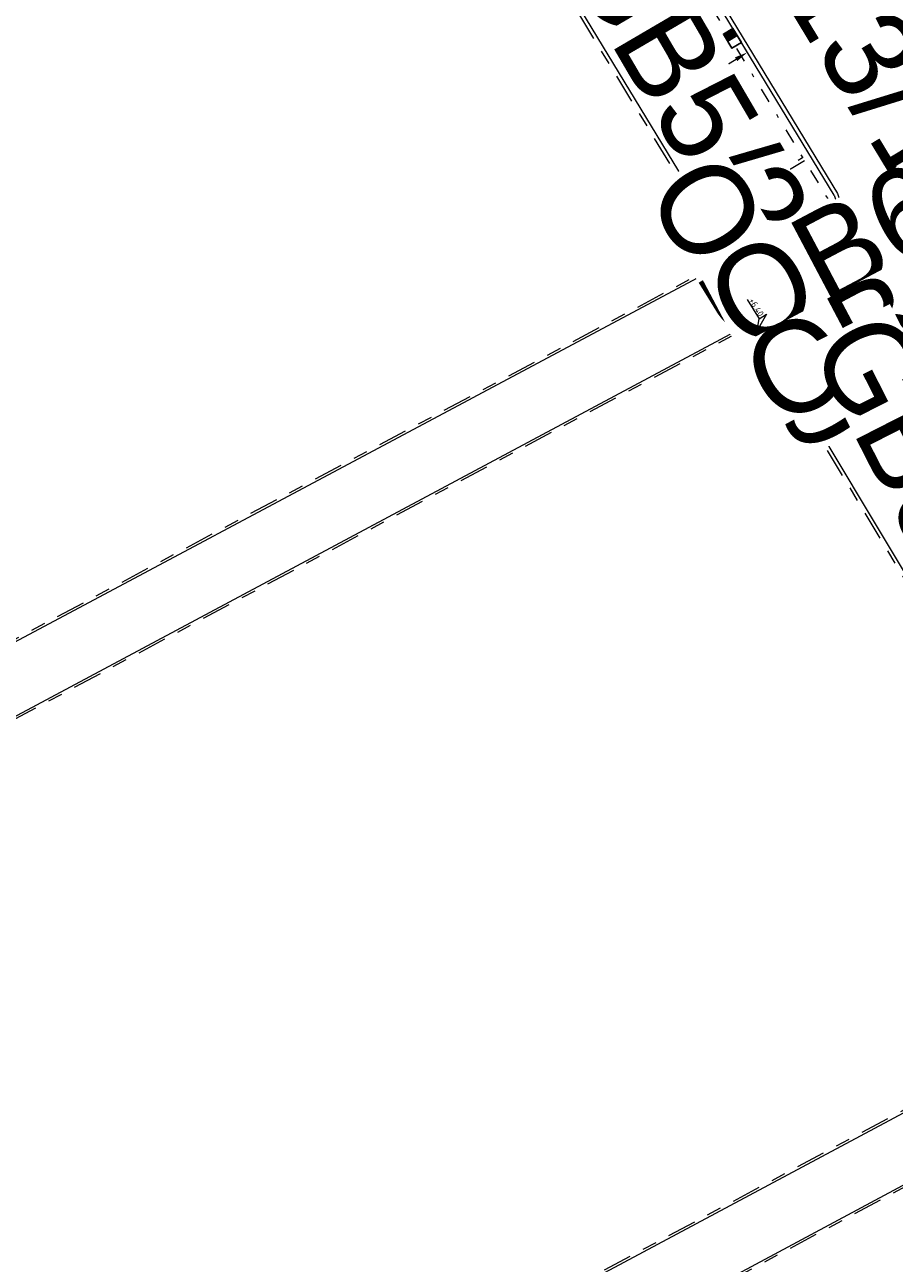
# Model space of a CAD drawing. Header units: metres. Extents: x 155090 to 155676, y 461362 to 461889.
# Tile 69 of 98: x 155232 to 155256, y 461647 to 461681. Entities that reach past the tile are written whole.
import ezdxf
from ezdxf.enums import TextEntityAlignment as Align

# ---------------------------------------------------------------- set-up
doc = ezdxf.new("R2018")
doc.units = ezdxf.units.M
for name, pattern in [('VH-GELEIDEBAND', [6, 2, -2, 0, -2]), ('VH-OPSLUITBAND-SO', [10, 4, -2, 2, -2]), ('ZZ-HIDDEN-SO', [4, 2, -2])]:
    doc.linetypes.add(name, pattern=pattern)
doc.layers.get('0').update_dxf_attribs({"lineweight": 18})
doc.layers.get('Defpoints').update_dxf_attribs({"lineweight": 18})
for name, color, linetype, lineweight in [('B-WE-VH-KANTOPSLUITING_OPSLUITBAND_60X200-G', 150, 'VH-OPSLUITBAND-SO', 18), ('B-WE-VH-MATERIAALGRENS-G', 7, 'ZZ-HIDDEN-SO', 18), ('N-WE-VH-KANTOPSLUITING-T18', 10, 'Continuous', 18), ('N-WE-VH-KANTOPSLUITING_GELEIDEBAND_50 200-G', 20, 'VH-GELEIDEBAND', 18), ('N-WE-VH-KANTOPSLUITING_OPSLUITBAND_100X200-G', 150, 'VH-OPSLUITBAND-SO', 18), ('N-WE-VH-KANTOPSLUITING_VOORKANT_BAND-G', 50, 'Continuous', 18), ('N-WE-VH-KANTVERHARDING_STREKLAAG-G', 60, 'Continuous', 18), ('X-XX-AL-HOOGTELABEL-S', 7, 'Continuous', 18), ('X-XX-AL-M', 7, 'Continuous', 18)]:
    doc.layers.add(name, color=color, linetype=linetype, lineweight=lineweight)
doc.layers.add('N-WE-RI-HWA_KOLK-S-200', color=150, linetype='Continuous', lineweight=25, true_color=0x007fff)
doc.styles.add('NLCS-ISO', font='NLCS-ISO.ttf')
doc.styles.add('NLCS-ISO-M200-T18', font='NLCS-ISO.ttf', dxfattribs={"height": 0.36})
doc.dimstyles.new('NLCS-M200-T18-PIJL_L2_H2', dxfattribs={"dimscale": 0.2, "dimtxt": 0.36, "dimasz": 1.8, "dimexe": 2, "dimexo": 2, "dimgap": 0.7, "dimtad": 1, "dimzin": 0, "dimdsep": 46, "dimtxsty": 'NLCS-ISO-M200-T18', "dimcen": 0, "dimdle": 2, "dimclrd": 256, "dimclre": 256, "dimclrt": 10, "dimazin": 0, "dimtfac": 1, "dimtofl": 0, "dimtmove": 0, "dimatfit": 3, "dimfxl": 2, "dimfxlon": 1, "dimtfill": 1, "dimtfillclr": 256, "dimtolj": 1, "dimtzin": 0, "dimlwd": -1, "dimlwe": -1, "dimarcsym": 0})

# ---------------------------------------------------------------- blocks, each defined once
blk = doc.blocks.new('*D34')
at = {"layer": 'Defpoints', "color": 0, "transparency": 16777216}
for p in [(155251.564, 461680.242), (155251.564, 461680.242), (155249.855, 461679.204)]:
    blk.add_point(p, dxfattribs=at)
at = {"layer": 'X-XX-AL-M', "transparency": 16777216}
for p, q in [((155251.564, 461680.242), (155251.356, 461680.584)), ((155250.162, 461679.391), (155251.256, 461680.055)), ((155249.855, 461679.204), (155249.647, 461679.546))]:
    blk.add_line(p, q, dxfattribs=at)
for points in [[(155251.225, 461680.107), (155251.288, 461680.004), (155251.564, 461680.242)], [(155250.131, 461679.442), (155250.194, 461679.339), (155249.855, 461679.204)]]:
    blk.add_solid(points, dxfattribs=at)
at = {"layer": 'X-XX-AL-M', "color": 10, "transparency": 16777216, "insert": (155250.543, 461679.996), "char_height": 0.36, "attachment_point": 5, "rotation": 31.2797, "style": 'NLCS-ISO-M200-T18', "bg_fill": 3, "box_fill_scale": 1.1, "bg_fill_color": 256, "bg_fill_true_color": 13158600, "bg_fill_transparency": 0}
blk.add_mtext('\\A1;2.00', dxfattribs=at)
blk = doc.blocks.new('*U50')
at = {"lineweight": 30, "flags": 106}
blk.add_attdef('OB', text='', height=0.36, dxfattribs=at).set_placement((0, 0.1), align=Align.BOTTOM_CENTER)
blk = doc.blocks.new('*U51')
at = {"lineweight": 30, "flags": 106}
blk.add_attdef('OB', text='', height=0.36, dxfattribs=at).set_placement((0, 0.1), align=Align.BOTTOM_CENTER)
blk = doc.blocks.new('*D82')
at = {"layer": 'Defpoints', "color": 0, "transparency": 16777216}
for p in [(155251.489, 461676.322), (155250.463, 461675.698)]:
    blk.add_point(p, dxfattribs=at)
at = {"layer": 'X-XX-AL-M', "transparency": 16777216}
for p, q in [((155251.277, 461676.67), (155250.861, 461677.353)), ((155250.252, 461676.046), (155249.836, 461676.729)), ((155250.762, 461676.824), (155250.351, 461676.575))]:
    blk.add_line(p, q, dxfattribs=at)
for points in [[(155250.73, 461676.876), (155250.793, 461676.773), (155251.069, 461677.011)], [(155250.32, 461676.626), (155250.383, 461676.523), (155250.044, 461676.388)]]:
    blk.add_solid(points, dxfattribs=at)
at = {"layer": 'X-XX-AL-M', "color": 10, "transparency": 16777216, "insert": (155250.39, 461676.973), "char_height": 0.36, "attachment_point": 5, "rotation": 31.3237, "style": 'NLCS-ISO-M200-T18', "bg_fill": 3, "box_fill_scale": 1.1, "bg_fill_color": 256, "bg_fill_true_color": 13158600, "bg_fill_transparency": 0}
blk.add_mtext('\\A1;1.20', dxfattribs=at)
at = {"layer": 'Defpoints', "color": 0, "transparency": 16777216}
blk.add_point((155250.044, 461676.388), dxfattribs=at)
blk = doc.blocks.new('*D83')
at = {"layer": 'X-XX-AL-M', "transparency": 16777216}
for p, q in [((155253.516, 461672.271), (155253.722, 461671.928)), ((155253.208, 461672.086), (155252.796, 461671.839)), ((155252.487, 461671.653), (155252.693, 461671.31))]:
    blk.add_line(p, q, dxfattribs=at)
for points in [[(155253.177, 461672.137), (155253.238, 461672.034), (155253.516, 461672.271)], [(155252.765, 461671.89), (155252.827, 461671.787), (155252.487, 461671.653)]]:
    blk.add_solid(points, dxfattribs=at)
at = {"layer": 'X-XX-AL-M', "color": 10, "transparency": 16777216, "insert": (155252.837, 461672.236), "char_height": 0.36, "attachment_point": 5, "rotation": 30.9646, "style": 'NLCS-ISO-M200-T18', "bg_fill": 3, "box_fill_scale": 1.1, "bg_fill_color": 256, "bg_fill_true_color": 13158600, "bg_fill_transparency": 0}
blk.add_mtext('\\A1;1.20', dxfattribs=at)
at = {"layer": 'Defpoints', "color": 0, "transparency": 16777216}
for p in [(155253.478, 461672.335), (155252.449, 461671.718), (155252.487, 461671.653)]:
    blk.add_point(p, dxfattribs=at)
blk = doc.blocks.new('*U250')
at = {"lineweight": 18}
for p, q in [((-2.46, 2.07), (-2.46, 4.47)), ((-2.46, 4.47), (0, 0)), ((-8.66, 2.07), (-2.46, 2.07)), ((0, 0), (-2.46, 2.07))]:
    blk.add_line(p, q, dxfattribs=at)
at = {"lineweight": 18, "style": 'NLCS-ISO'}
blk.add_attdef('...', text='', height=1.8, dxfattribs=at).set_placement((-5.56, 1.65), align=Align.BOTTOM_CENTER)
blk = doc.blocks.new('*U15')
at = {"lineweight": 18}
for p, q in [((2.46, 4.47), (0, 0)), ((2.46, 2.07), (2.46, 4.47)), ((0, 0), (2.46, 2.07)), ((8.66, 2.07), (2.46, 2.07))]:
    blk.add_line(p, q, dxfattribs=at)
at = {"lineweight": 18, "style": 'NLCS-ISO'}
blk.add_attdef('...', text='', height=1.8, dxfattribs=at).set_placement((5.56, 1.65), align=Align.BOTTOM_CENTER)
blk = doc.blocks.new('*D252')
at = {"layer": 'Defpoints', "color": 0, "transparency": 16777216}
for p in [(155251.818, 461676.497), (155253.36, 461673.926), (155253.466, 461673.989)]:
    blk.add_point(p, dxfattribs=at)
at = {"layer": 'X-XX-AL-M', "transparency": 16777216}
for p, q in [((155251.923, 461676.561), (155252.266, 461676.766)), ((155252.109, 461676.252), (155253.281, 461674.298)), ((155253.466, 461673.989), (155253.809, 461674.195))]:
    blk.add_line(p, q, dxfattribs=at)
for points in [[(155252.16, 461676.283), (155252.057, 461676.221), (155251.923, 461676.561)], [(155253.332, 461674.329), (155253.229, 461674.267), (155253.466, 461673.989)]]:
    blk.add_solid(points, dxfattribs=at)
at = {"layer": 'X-XX-AL-M', "color": 10, "transparency": 16777216, "insert": (155252.969, 461675.44), "char_height": 0.36, "attachment_point": 5, "rotation": 300.9646, "style": 'NLCS-ISO-M200-T18', "bg_fill": 3, "box_fill_scale": 1.1, "bg_fill_color": 256, "bg_fill_true_color": 13158600, "bg_fill_transparency": 0}
blk.add_mtext('\\A1;3.00', dxfattribs=at)
blk = doc.blocks.new('SRI-KOLK_RWS-SO')
h = blk.add_hatch(color=256)
h.dxf.hatch_style = 1
h.paths.add_polyline_path([(0, 0), (1.125, 0), (1.125, 1.5), (0, 1.5)])
blk.add_line((0, 0), (0, 1.5))
blk.add_lwpolyline([(-1.125, 0), (1.125, 0), (1.125, 1.5), (-1.125, 1.5)], close=True)

msp = doc.modelspace()

# ---------------------------------------------------------------- linework, layer by layer
at = {"layer": 'B-WE-VH-KANTOPSLUITING_OPSLUITBAND_60X200-G', "ltscale": 0.2, "flags": 128}
for points in [[(155251.024, 461674.583), (155251.024, 461674.583), (155194.577, 461644.5)], [(155201.391, 461645.914), (155251.693, 461672.783)], [(155262.462, 461654.835), (155262.462, 461654.835), (155211.305, 461627.51)], [(155212.199, 461625.804), (155263.427, 461653.251)]]:
    msp.add_lwpolyline(points, dxfattribs=at)
at = {"layer": 'B-WE-VH-MATERIAALGRENS-G', "ltscale": 0.1, "flags": 128}
for points in [[(155251.024, 461674.583), (155251.112, 461674.63)], [(155251.693, 461672.783), (155251.781, 461672.83)]]:
    msp.add_lwpolyline(points, dxfattribs=at)
at = {"layer": 'N-WE-VH-KANTOPSLUITING_GELEIDEBAND_50 200-G', "ltscale": 0.2, "flags": 128}
msp.add_lwpolyline([(155243.843, 461692.567), (155253.755, 461676.251), (155254.26, 461674.725), (155262.715, 461660.633), (155262.915, 461660.3)], dxfattribs=at)
at = {"layer": 'N-WE-VH-KANTOPSLUITING_OPSLUITBAND_100X200-G', "ltscale": 0.2, "flags": 128}
msp.add_lwpolyline([(155190.451, 461652.092), (155194.624, 461654.404), (155186.134, 461669.127, -0.457455), (155189.069, 461677.559), (155209.779, 461685.776), (155233.311, 461694.523, -0.359577), (155240.409, 461692.056), (155251.024, 461674.583)], format="xyb", dxfattribs=at)
for points in [[(155244.481, 461691.515), (155242.944, 461690.58), (155251.533, 461676.442), (155253.075, 461677.371)], [(155254.425, 461674.448), (155252.882, 461673.522), (155263.618, 461655.629), (155265.254, 461656.61)], [(155251.693, 461672.783), (155262.462, 461654.835)]]:
    msp.add_lwpolyline(points, dxfattribs=at)
at = {"layer": 'N-WE-VH-KANTOPSLUITING_VOORKANT_BAND-G', "ltscale": 0.2, "flags": 128}
for points in [[(155253.937, 461676.336), (155241.302, 461697.133, 0.340659), (155235.607, 461699.331), (155230.181, 461697.721, 0.018484), (155229.095, 461697.354), (155200.985, 461686.697, 0.043548), (155194.721, 461683.676), (155192.566, 461682.394, -0.036676), (155186.733, 461679.482), (155182.464, 461677.728, 0.447833), (155179.984, 461670.692), (155192.558, 461647.851), (155195.489, 461642.535), (155200.462, 461633.519)], [(155190.403, 461652.18), (155194.487, 461654.442), (155186.047, 461669.077, -0.457455), (155189.032, 461677.651), (155209.743, 461685.869), (155233.276, 461694.616, -0.359577), (155240.494, 461692.107), (155251.144, 461674.579), (155194.606, 461644.447)]]:
    msp.add_lwpolyline(points, format="xyb", dxfattribs=at)
for points in [[(155244.429, 461691.601), (155242.806, 461690.613), (155251.499, 461676.305), (155253.126, 461677.286)], [(155254.374, 461674.534), (155252.745, 461673.557), (155263.584, 461655.492), (155265.307, 461656.525)]]:
    msp.add_lwpolyline(points, dxfattribs=at)
msp.add_lwpolyline([(155212.082, 461625.809), (155263.484, 461653.35), (155274.324, 461635.36), (155222.058, 461607.449)], close=True, dxfattribs=at)

# ---------------------------------------------------------------- block references
at = {"layer": 'X-XX-AL-HOOGTELABEL-S', "xscale": 0.1, "yscale": 0.1, "zscale": 0.1}
for name, p, rotation, values in [('*U15', (155251.074, 461674.58), 26.55025936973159, {'...': '+6.43'}), ('*U250', (155254.712, 461674.36), 301.3739453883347, {'...': '+6.27'}), ('*U250', (155252.952, 461673.304), 301.3739453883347, {'...': '+6.37'})]:
    msp.add_blockref(name, p, dxfattribs=dict(at, rotation=rotation)).add_auto_attribs(values)
at = {"layer": 'X-XX-AL-HOOGTELABEL-S'}
ref = msp.add_blockref('*U250', (155254.54, 461674.257), dxfattribs=dict(at, xscale=-0.1, yscale=0.09999999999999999, zscale=0.1, rotation=121.3739448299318))
ref.add_attrib('...', '+6.32', dxfattribs={"layer": '0', "lineweight": 18, "height": 0.18, "rotation": 301.3739, "style": 'NLCS-ISO'}).set_placement((155253.833, 461674.478), align=Align.BOTTOM_CENTER)

# ---------------------------------------------------------------- next in the draw order: dimensions: what is measured, and where the dimension line sits
at = {"layer": 'X-XX-AL-M'}
for p1, p2, distance, picture, middle in [((155249.855, 461679.204), (155251.564, 461680.242), 0, '*D34', (155250.543, 461679.996)), ((155251.818, 461676.497), (155253.36, 461673.926), 0.123, '*D252', (155252.969, 461675.44)), ((155253.478, 461672.335), (155252.449, 461671.718), 0.075, '*D83', (155252.837, 461672.236))]:
    dim = msp.add_aligned_dim(p1=p1, p2=p2, distance=distance, dimstyle='NLCS-M200-T18-PIJL_L2_H2', override={"dimtxsty": 'NLCS-ISO-M200-T18', "dimtfill": 1}, dxfattribs=at)
    dim.commit()
    dim.dimension.update_dxf_attribs({"geometry": picture, "text_midpoint": middle})
dim = msp.add_linear_dim(base=(155250.044, 461676.388), p1=(155251.489, 461676.322), p2=(155250.463, 461675.698), angle=211.3237, dimstyle='NLCS-M200-T18-PIJL_L2_H2', override={"dimtxsty": 'NLCS-ISO-M200-T18', "dimtfill": 1}, dxfattribs=at)
dim.commit()
dim.dimension.update_dxf_attribs({"geometry": '*D82', "text_midpoint": (155250.556, 461676.7), "dimtype": 161})

# ---------------------------------------------------------------- next in the draw order: linework, layer by layer
at = {"layer": 'N-WE-VH-KANTOPSLUITING_VOORKANT_BAND-G', "ltscale": 0.2}
msp.add_lwpolyline([(155253.937, 461676.336), (155254.443, 461674.808), (155262.886, 461660.736), (155281.378, 461630.047), (155290.122, 461615.689)], dxfattribs=at)
at = {"layer": 'N-WE-VH-KANTOPSLUITING_VOORKANT_BAND-G', "ltscale": 0.2, "flags": 128}
msp.add_lwpolyline([(155211.333, 461627.457), (155262.581, 461654.831), (155251.75, 461672.882), (155201.362, 461645.967)], dxfattribs=at)
at = {"layer": 'N-WE-VH-KANTVERHARDING_STREKLAAG-G', "ltscale": 0.2}
msp.add_lwpolyline([(155244.363, 461692.298), (155254.033, 461676.38), (155254.539, 461674.853), (155262.976, 461660.791), (155265.044, 461657.358)], dxfattribs=at)

# ---------------------------------------------------------------- next in the draw order: block references
at = {"layer": 'N-WE-RI-HWA_KOLK-S-200', "xscale": 0.2, "yscale": 0.2, "zscale": 0.2, "rotation": 121.2796966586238}
msp.add_blockref('SRI-KOLK_RWS-SO', (155251.283, 461680.706), dxfattribs=at)
at = {"layer": 'N-WE-VH-KANTOPSLUITING-T18'}
ref = msp.add_blockref('*U51', (155252.27, 461686.849), dxfattribs=dict(at, xscale=0.75, yscale=0.75, zscale=0.75, rotation=301.209683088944))
lines = msp.add_mtext('TB13/15', dxfattribs={"layer": '0', "insert": (155252.334, 461686.888), "char_height": 2.5, "attachment_point": 1, "rotation": 301.2097, "bg_fill": 3, "box_fill_scale": 1, "bg_fill_color": 256, "bg_fill_transparency": 0})
ref.add_attrib('OB', '', (155252.334, 461686.888), dxfattribs={"flags": 32}).embed_mtext(lines)
ref = msp.add_blockref('*U50', (155248.559, 461684.03), dxfattribs=dict(at, xscale=0.75, yscale=0.75, zscale=0.75, rotation=300.3420667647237))
lines = msp.add_mtext('GB5/20', dxfattribs={"layer": '0', "insert": (155248.624, 461684.068), "char_height": 2.5, "attachment_point": 1, "rotation": 300.3421, "bg_fill": 3, "box_fill_scale": 1, "bg_fill_color": 256, "bg_fill_transparency": 0})
ref.add_attrib('OB', '', (155248.624, 461684.068), dxfattribs={"flags": 46}).embed_mtext(lines)
ref = msp.add_blockref('*U51', (155250.788, 461677.659), dxfattribs=dict(at, xscale=0.75, yscale=0.75, zscale=0.75, rotation=301.6426226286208))
lines = msp.add_mtext('OB10', dxfattribs={"layer": '0', "insert": (155250.852, 461677.699), "char_height": 2.5, "attachment_point": 1, "rotation": 301.6426, "bg_fill": 3, "box_fill_scale": 1, "bg_fill_color": 256, "bg_fill_transparency": 0})
ref.add_attrib('OB', '', (155250.852, 461677.699), dxfattribs={"flags": 20}).embed_mtext(lines)
ref = msp.add_blockref('*U51', (155250.265, 461674.167), dxfattribs=dict(at, xscale=0.75, yscale=0.75, zscale=0.75, rotation=27.90539758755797))
lines = msp.add_mtext('OB6', dxfattribs={"layer": '0', "insert": (155250.23, 461674.233), "char_height": 2.5, "attachment_point": 1, "rotation": 27.9054, "bg_fill": 3, "box_fill_scale": 1, "bg_fill_color": 256, "bg_fill_transparency": 0})
ref.add_attrib('OB', '', (155250.23, 461674.233), dxfattribs={"flags": 62}).embed_mtext(lines)
ref = msp.add_blockref('*U51', (155251.245, 461672.094), dxfattribs=dict(at, xscale=0.75, yscale=0.75, zscale=0.75, rotation=27.90539758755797))
lines = msp.add_mtext('OB6', dxfattribs={"layer": '0', "insert": (155251.21, 461672.16), "char_height": 2.5, "attachment_point": 1, "rotation": 27.9054, "bg_fill": 3, "box_fill_scale": 1, "bg_fill_color": 256, "bg_fill_transparency": 0})
ref.add_attrib('OB', '', (155251.21, 461672.16), dxfattribs={"flags": 62}).embed_mtext(lines)
ref = msp.add_blockref('*U50', (155255.4, 461673.324), dxfattribs=dict(at, xscale=0.75, yscale=0.75, zscale=0.75, rotation=297.0090223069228))
lines = msp.add_mtext('GB5/20', dxfattribs={"layer": '0', "insert": (155255.467, 461673.358), "char_height": 2.5, "attachment_point": 1, "rotation": 297.009, "bg_fill": 3, "box_fill_scale": 1, "bg_fill_color": 256, "bg_fill_transparency": 0})
ref.add_attrib('OB', '', (155255.467, 461673.358), dxfattribs={"flags": 54}).embed_mtext(lines)
at = {"layer": 'X-XX-AL-HOOGTELABEL-S', "xscale": 0.1, "yscale": 0.1, "zscale": 0.1, "rotation": 301.3739453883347}
msp.add_blockref('*U250', (155251.837, 461672.635), dxfattribs=at).add_auto_attribs({'...': '+6.40'})

doc.saveas('drawing.dxf')
